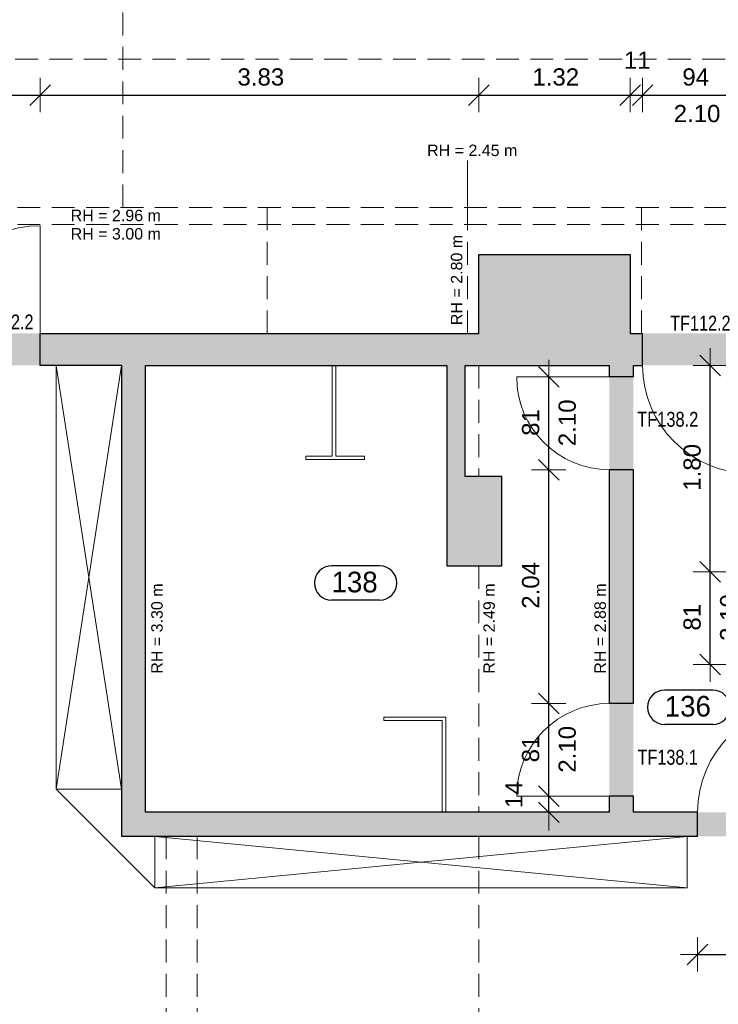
# Model space of a CAD drawing. Header units: metres. Extents: x 306 to 433, y -64 to 7.
# Tile 54 of 93: x 365.4 to 371.51, y -38.33 to -29.74. Entities that reach past the tile are written whole.
import ezdxf

# ---------------------------------------------------------------- set-up
doc = ezdxf.new("R2010")
doc.units = ezdxf.units.M
doc.header["$PDMODE"] = 65
doc.linetypes.add('AUSGEZOGEN', pattern=[0])
doc.linetypes.add('VERDECKT2_S2', pattern=[0.27, 0.2, -0.07])
for name, color, linetype, lineweight in [('Allgemein01', 7, 'AUSGEZOGEN', 13), ('Füllfläche', 7, 'AUSGEZOGEN', 13), ('Maßlinie Allgemein', 7, 'AUSGEZOGEN', 25), ('Möblierung', 7, 'AUSGEZOGEN', 25), ('Text Allgemein', 7, 'AUSGEZOGEN', 25)]:
    doc.layers.add(name, color=color, linetype=linetype, lineweight=lineweight)
doc.styles.add('ARIAL', font='ARIAL.TTF')
doc.dimstyles.new('DIMSTYLE_12', dxfattribs={"dimtxt": 0.15, "dimasz": 0.3, "dimexe": 0, "dimexo": 1e-06, "dimgap": 0.075, "dimtad": 2, "dimdec": 1, "dimlfac": 100, "dimrnd": 0.5, "dimzin": 4, "dimdsep": 46, "dimtxsty": 'ARIAL', "dimblk1": 'ALL_ML_STRICH', "dimblk2": 'ALL_ML_STRICH', "dimsah": 1, "dimcen": 0, "dimse1": 1, "dimse2": 1, "dimclrd": 7, "dimclre": 7, "dimclrt": 7, "dimadec": 0, "dimazin": 0, "dimtfac": 1, "dimtdec": 0, "dimtix": 1, "dimtmove": 2, "dimatfit": 3, "dimfxl": 0, "dimtvp": 1.2, "dimtzin": 0, "dimlwd": 0, "dimlwe": 13, "dimarcsym": 0})
doc.dimstyles.new('DIMSTYLE_13', dxfattribs={"dimtxt": 0.15, "dimasz": 0.3, "dimexe": 0, "dimexo": 1e-06, "dimgap": 0.075, "dimtad": 2, "dimrnd": 0.005, "dimzin": 4, "dimdsep": 46, "dimtxsty": 'ARIAL', "dimblk1": 'ALL_ML_STRICH', "dimblk2": 'ALL_ML_STRICH', "dimsah": 1, "dimcen": 0, "dimse1": 1, "dimse2": 1, "dimclrd": 7, "dimclre": 7, "dimclrt": 7, "dimadec": 0, "dimazin": 0, "dimtfac": 1, "dimtdec": 0, "dimtix": 1, "dimtmove": 2, "dimatfit": 3, "dimfxl": 0, "dimtzin": 0, "dimlwd": 0, "dimlwe": 13, "dimarcsym": 0})
doc.dimstyles.new('DIMSTYLE_6', dxfattribs={"dimtxt": 0.2, "dimasz": 0.3, "dimexe": 0, "dimexo": 1e-06, "dimgap": 0.1, "dimtad": 2, "dimrnd": 0.005, "dimzin": 4, "dimdsep": 46, "dimtxsty": 'ARIAL', "dimblk1": 'ALL_ML_STRICH', "dimblk2": 'ALL_ML_STRICH', "dimsah": 1, "dimcen": 0, "dimse1": 1, "dimse2": 1, "dimclrd": 7, "dimclre": 7, "dimclrt": 7, "dimadec": 0, "dimazin": 0, "dimtfac": 1, "dimtdec": 0, "dimtix": 1, "dimtmove": 2, "dimatfit": 3, "dimfxl": 0, "dimtzin": 0, "dimlwd": 0, "dimlwe": 13, "dimarcsym": 0})
doc.dimstyles.new('DIMSTYLE_7', dxfattribs={"dimtxt": 0.2, "dimasz": 0.3, "dimexe": 0, "dimexo": 1e-06, "dimgap": 0.1, "dimtad": 2, "dimdec": 1, "dimlfac": 100, "dimrnd": 0.5, "dimzin": 4, "dimdsep": 46, "dimtxsty": 'ARIAL', "dimblk1": 'ALL_ML_STRICH', "dimblk2": 'ALL_ML_STRICH', "dimsah": 1, "dimcen": 0, "dimse1": 1, "dimse2": 1, "dimclrd": 7, "dimclre": 7, "dimclrt": 7, "dimadec": 0, "dimazin": 0, "dimtfac": 1, "dimtdec": 0, "dimtix": 1, "dimtmove": 2, "dimatfit": 3, "dimfxl": 0, "dimtvp": 1.2, "dimtzin": 0, "dimlwd": 0, "dimlwe": 13, "dimarcsym": 0})
doc.dimstyles.new('DIMSTYLE_9', dxfattribs={"dimtxt": 0.15, "dimasz": 0.3, "dimexe": 0, "dimexo": 1e-06, "dimgap": 0.075, "dimtad": 2, "dimdec": 1, "dimlfac": 100, "dimrnd": 0.5, "dimzin": 4, "dimdsep": 46, "dimtxsty": 'ARIAL', "dimblk1": 'ALL_ML_STRICH', "dimblk2": 'ALL_ML_STRICH', "dimsah": 1, "dimcen": 0, "dimse1": 1, "dimse2": 1, "dimclrd": 7, "dimclre": 7, "dimclrt": 7, "dimadec": 0, "dimazin": 0, "dimtfac": 1, "dimtdec": 0, "dimtix": 1, "dimtmove": 2, "dimatfit": 3, "dimfxl": 0, "dimtzin": 0, "dimlwd": 0, "dimlwe": 13, "dimarcsym": 0})

# ---------------------------------------------------------------- blocks, each defined once
blk = doc.blocks.new('ALL_ML_STRICH')
at = {"color": 0, "linetype": 'ByBlock', "lineweight": -2}
for p, q in [((-0.3, -0.3), (0.3, 0.3)), ((0, -0.5), (0, 0.5)), ((-1, 0), (0.5, 0))]:
    blk.add_line(p, q, dxfattribs=at)
blk = doc.blocks.new('*D90')
at = {"layer": 'DEFPOINTS', "color": 7, "linetype": 'AUSGEZOGEN', "lineweight": 13}
for p in [(364.5645, -32.7554), (366.2945, -32.7554), (364.5645, -63.2754)]:
    blk.add_point(p, dxfattribs=at)
at = {"layer": 'Maßlinie Allgemein', "color": 7, "linetype": 'AUSGEZOGEN', "lineweight": -2}
blk.add_line((364.5645, -63.2754), (366.2945, -63.2754), dxfattribs=at)
at = {"layer": 'Maßlinie Allgemein', "color": 7, "linetype": 'AUSGEZOGEN', "lineweight": 13, "xscale": 0.3, "yscale": 0.3, "zscale": 0.3, "rotation": 180}
blk.add_blockref('ALL_ML_STRICH', (364.5645, -63.2754), dxfattribs=at)
at = {"layer": 'Maßlinie Allgemein', "color": 7, "linetype": 'AUSGEZOGEN', "lineweight": 13, "xscale": 0.3, "yscale": 0.3, "zscale": 0.3}
blk.add_blockref('ALL_ML_STRICH', (366.2945, -63.2754), dxfattribs=at)
at = {"layer": 'Maßlinie Allgemein', "color": 7, "linetype": 'AUSGEZOGEN', "lineweight": 13, "insert": (365.4439, -63.0919), "char_height": 0.2, "width": 0.8, "attachment_point": 5, "style": 'ARIAL'}
blk.add_mtext('\\A1;{\\A1;{1.73\\H0.132000;\\S^ ;}}', dxfattribs=at)
blk = doc.blocks.new('*D91')
at = {"layer": 'DEFPOINTS', "color": 7, "linetype": 'AUSGEZOGEN', "lineweight": 13}
for p in [(366.2945, -32.7554), (366.5045, -32.7554), (366.2945, -63.2754)]:
    blk.add_point(p, dxfattribs=at)
at = {"layer": 'Maßlinie Allgemein', "color": 7, "linetype": 'AUSGEZOGEN', "lineweight": -2}
blk.add_line((366.2945, -63.2754), (366.5045, -63.2754), dxfattribs=at)
at = {"layer": 'Maßlinie Allgemein', "color": 7, "linetype": 'AUSGEZOGEN', "lineweight": 13, "xscale": 0.3, "yscale": 0.3, "zscale": 0.3, "rotation": 180}
blk.add_blockref('ALL_ML_STRICH', (366.2945, -63.2754), dxfattribs=at)
at = {"layer": 'Maßlinie Allgemein', "color": 7, "linetype": 'AUSGEZOGEN', "lineweight": 13, "xscale": 0.3, "yscale": 0.3, "zscale": 0.3}
blk.add_blockref('ALL_ML_STRICH', (366.5045, -63.2754), dxfattribs=at)
at = {"layer": 'Maßlinie Allgemein', "color": 7, "linetype": 'AUSGEZOGEN', "lineweight": 13, "insert": (366.4097, -62.9454), "char_height": 0.2, "width": 0.8, "attachment_point": 5, "style": 'ARIAL'}
blk.add_mtext('\\A1;{\\A1;{21\\H0.132000;\\S^ ;}}', dxfattribs=at)
blk = doc.blocks.new('*D92')
at = {"layer": 'DEFPOINTS', "color": 7, "linetype": 'AUSGEZOGEN', "lineweight": 13}
for p in [(366.5045, -32.7554), (370.5545, -32.7554), (366.5045, -63.2754)]:
    blk.add_point(p, dxfattribs=at)
at = {"layer": 'Maßlinie Allgemein', "color": 7, "linetype": 'AUSGEZOGEN', "lineweight": -2}
blk.add_line((366.5045, -63.2754), (370.5545, -63.2754), dxfattribs=at)
at = {"layer": 'Maßlinie Allgemein', "color": 7, "linetype": 'AUSGEZOGEN', "lineweight": 13, "xscale": 0.3, "yscale": 0.3, "zscale": 0.3, "rotation": 180}
blk.add_blockref('ALL_ML_STRICH', (366.5045, -63.2754), dxfattribs=at)
at = {"layer": 'Maßlinie Allgemein', "color": 7, "linetype": 'AUSGEZOGEN', "lineweight": 13, "xscale": 0.3, "yscale": 0.3, "zscale": 0.3}
blk.add_blockref('ALL_ML_STRICH', (370.5545, -63.2754), dxfattribs=at)
at = {"layer": 'Maßlinie Allgemein', "color": 7, "linetype": 'AUSGEZOGEN', "lineweight": 13, "insert": (368.5432, -63.092), "char_height": 0.2, "width": 0.8, "attachment_point": 5, "style": 'ARIAL'}
blk.add_mtext('\\A1;{\\A1;{4.05\\H0.132000;\\S^ ;}}', dxfattribs=at)
blk = doc.blocks.new('*D93')
at = {"layer": 'DEFPOINTS', "color": 7, "linetype": 'AUSGEZOGEN', "lineweight": 13}
for p in [(370.5545, -32.7554), (370.7645, -32.7554), (370.5545, -63.2754)]:
    blk.add_point(p, dxfattribs=at)
at = {"layer": 'Maßlinie Allgemein', "color": 7, "linetype": 'AUSGEZOGEN', "lineweight": -2}
blk.add_line((370.5545, -63.2754), (370.7645, -63.2754), dxfattribs=at)
at = {"layer": 'Maßlinie Allgemein', "color": 7, "linetype": 'AUSGEZOGEN', "lineweight": 13, "xscale": 0.3, "yscale": 0.3, "zscale": 0.3, "rotation": 180}
blk.add_blockref('ALL_ML_STRICH', (370.5545, -63.2754), dxfattribs=at)
at = {"layer": 'Maßlinie Allgemein', "color": 7, "linetype": 'AUSGEZOGEN', "lineweight": 13, "xscale": 0.3, "yscale": 0.3, "zscale": 0.3}
blk.add_blockref('ALL_ML_STRICH', (370.7645, -63.2754), dxfattribs=at)
at = {"layer": 'Maßlinie Allgemein', "color": 7, "linetype": 'AUSGEZOGEN', "lineweight": 13, "insert": (370.6697, -62.9454), "char_height": 0.2, "width": 0.8, "attachment_point": 5, "style": 'ARIAL'}
blk.add_mtext('\\A1;{\\A1;{21\\H0.132000;\\S^ ;}}', dxfattribs=at)
blk = doc.blocks.new('*D94')
at = {"layer": 'DEFPOINTS', "color": 7, "linetype": 'AUSGEZOGEN', "lineweight": 13}
for p in [(370.7645, -32.7554), (371.9845, -32.7554), (370.7645, -63.2754)]:
    blk.add_point(p, dxfattribs=at)
at = {"layer": 'Maßlinie Allgemein', "color": 7, "linetype": 'AUSGEZOGEN', "lineweight": -2}
blk.add_line((370.7645, -63.2754), (371.9845, -63.2754), dxfattribs=at)
at = {"layer": 'Maßlinie Allgemein', "color": 7, "linetype": 'AUSGEZOGEN', "lineweight": 13, "xscale": 0.3, "yscale": 0.3, "zscale": 0.3, "rotation": 180}
blk.add_blockref('ALL_ML_STRICH', (370.7645, -63.2754), dxfattribs=at)
at = {"layer": 'Maßlinie Allgemein', "color": 7, "linetype": 'AUSGEZOGEN', "lineweight": 13, "xscale": 0.3, "yscale": 0.3, "zscale": 0.3}
blk.add_blockref('ALL_ML_STRICH', (371.9845, -63.2754), dxfattribs=at)
at = {"layer": 'Maßlinie Allgemein', "color": 7, "linetype": 'AUSGEZOGEN', "lineweight": 13, "insert": (371.3899, -63.0954), "char_height": 0.2, "width": 0.8, "attachment_point": 5, "style": 'ARIAL'}
blk.add_mtext('\\A1;{\\A1;{1.22\\H0.132000;\\S^ ;}}', dxfattribs=at)
blk = doc.blocks.new('*D121')
at = {"layer": 'DEFPOINTS', "color": 7, "linetype": 'AUSGEZOGEN', "lineweight": 13}
for p in [(381.8445, -23.0754), (350.7345, -37.1054), (350.7345, -62.3754)]:
    blk.add_point(p, dxfattribs=at)
at = {"layer": 'Maßlinie Allgemein', "color": 7, "linetype": 'AUSGEZOGEN', "lineweight": -2}
blk.add_line((350.7345, -62.3754), (381.8445, -62.3754), dxfattribs=at)
at = {"layer": 'Maßlinie Allgemein', "color": 7, "linetype": 'AUSGEZOGEN', "lineweight": 13, "xscale": 0.3, "yscale": 0.3, "zscale": 0.3, "rotation": 180}
blk.add_blockref('ALL_ML_STRICH', (350.7345, -62.3754), dxfattribs=at)
at = {"layer": 'Maßlinie Allgemein', "color": 7, "linetype": 'AUSGEZOGEN', "lineweight": 13, "xscale": 0.3, "yscale": 0.3, "zscale": 0.3}
blk.add_blockref('ALL_ML_STRICH', (381.8445, -62.3754), dxfattribs=at)
at = {"layer": 'Maßlinie Allgemein', "color": 7, "linetype": 'AUSGEZOGEN', "lineweight": 13, "insert": (366.3155, -62.1919), "char_height": 0.2, "width": 1, "attachment_point": 5, "style": 'ARIAL'}
blk.add_mtext('\\A1;{\\A1;{31.11\\H0.132000;\\S^ ;}}', dxfattribs=at)
blk = doc.blocks.new('*D144')
at = {"layer": 'DEFPOINTS', "color": 7, "linetype": 'AUSGEZOGEN', "lineweight": 13}
for p in [(377.2545, -36.8654), (357.8545, -44.1454), (414.0445, -44.1454)]:
    blk.add_point(p, dxfattribs=at)
at = {"layer": 'Maßlinie Allgemein', "color": 7, "linetype": 'AUSGEZOGEN', "lineweight": -2}
blk.add_line((414.0445, -44.1454), (414.0445, -36.8654), dxfattribs=at)
at = {"layer": 'Maßlinie Allgemein', "color": 7, "linetype": 'AUSGEZOGEN', "lineweight": 13, "xscale": 0.3, "yscale": 0.3, "zscale": 0.3}
for p, rotation in [((414.0445, -36.8654), 90), ((414.0445, -44.1454), 270)]:
    blk.add_blockref('ALL_ML_STRICH', p, dxfattribs=dict(at, rotation=rotation))
at = {"layer": 'Maßlinie Allgemein', "color": 7, "linetype": 'AUSGEZOGEN', "lineweight": 13, "insert": (413.8611, -40.4912), "char_height": 0.2, "width": 0.8, "attachment_point": 5, "rotation": 90, "style": 'ARIAL'}
blk.add_mtext('\\A1;{\\A1;{7.28\\H0.132000;\\S^ ;}}', dxfattribs=at)
blk = doc.blocks.new('*D165')
at = {"layer": 'DEFPOINTS', "color": 7, "linetype": 'AUSGEZOGEN', "lineweight": 13}
for p in [(390.9645, -25.3654), (358.1345, -46.3054), (413.1445, -46.3054)]:
    blk.add_point(p, dxfattribs=at)
at = {"layer": 'Maßlinie Allgemein', "color": 7, "linetype": 'AUSGEZOGEN', "lineweight": -2}
blk.add_line((413.1445, -46.3054), (413.1445, -25.3654), dxfattribs=at)
at = {"layer": 'Maßlinie Allgemein', "color": 7, "linetype": 'AUSGEZOGEN', "lineweight": 13, "xscale": 0.3, "yscale": 0.3, "zscale": 0.3}
for p, rotation in [((413.1445, -25.3654), 90), ((413.1445, -46.3054), 270)]:
    blk.add_blockref('ALL_ML_STRICH', p, dxfattribs=dict(at, rotation=rotation))
at = {"layer": 'Maßlinie Allgemein', "color": 7, "linetype": 'AUSGEZOGEN', "lineweight": 13, "insert": (412.9611, -35.8282), "char_height": 0.2, "width": 1, "attachment_point": 5, "rotation": 90, "style": 'ARIAL'}
blk.add_mtext('\\A1;{\\A1;{20.94\\H0.132000;\\S^ ;}}', dxfattribs=at)
blk = doc.blocks.new('*D277')
at = {"layer": 'DEFPOINTS', "color": 7, "linetype": 'AUSGEZOGEN', "lineweight": 13}
for p in [(371.3245, -36.8654), (372.2645, -36.8654), (371.3245, -37.8954)]:
    blk.add_point(p, dxfattribs=at)
at = {"layer": 'Maßlinie Allgemein', "color": 7, "linetype": 'AUSGEZOGEN', "lineweight": -2}
blk.add_line((371.3245, -37.8954), (372.2645, -37.8954), dxfattribs=at)
at = {"layer": 'Maßlinie Allgemein', "color": 7, "linetype": 'AUSGEZOGEN', "lineweight": 13, "xscale": 0.3, "yscale": 0.3, "zscale": 0.3, "rotation": 180}
blk.add_blockref('ALL_ML_STRICH', (371.3245, -37.8954), dxfattribs=at)
at = {"layer": 'Maßlinie Allgemein', "color": 7, "linetype": 'AUSGEZOGEN', "lineweight": 13, "xscale": 0.3, "yscale": 0.3, "zscale": 0.3}
blk.add_blockref('ALL_ML_STRICH', (372.2645, -37.8954), dxfattribs=at)
at = {"layer": 'Maßlinie Allgemein', "color": 7, "linetype": 'AUSGEZOGEN', "lineweight": 13, "insert": (371.788, -37.7378), "char_height": 0.15, "width": 0.6, "attachment_point": 5, "style": 'ARIAL'}
blk.add_mtext('\\A1;{\\A1;{94\\H0.099000;\\S^ ;}}', dxfattribs=at)
at = {"layer": 'Maßlinie Allgemein', "color": 7, "linetype": 'AUSGEZOGEN', "lineweight": 13, "insert": (371.5956, -37.9811), "char_height": 0.15, "width": 0.0075, "attachment_point": 1, "line_spacing_factor": 0.60241, "style": 'ARIAL'}
blk.add_mtext('\\A1;{2.10\\H0.099000;\\S^ ;}', dxfattribs=at)
blk = doc.blocks.new('*D281')
at = {"layer": 'DEFPOINTS', "color": 7, "linetype": 'AUSGEZOGEN', "lineweight": 13}
for p in [(371.9845, -34.5554), (371.4345, -35.3654), (371.9845, -35.3654)]:
    blk.add_point(p, dxfattribs=at)
at = {"layer": 'Maßlinie Allgemein', "color": 7, "linetype": 'AUSGEZOGEN', "lineweight": -2}
blk.add_line((371.4345, -35.3654), (371.4345, -34.5554), dxfattribs=at)
at = {"layer": 'Maßlinie Allgemein', "color": 7, "linetype": 'AUSGEZOGEN', "lineweight": 13, "xscale": 0.3, "yscale": 0.3, "zscale": 0.3}
for p, rotation in [((371.4345, -34.5554), 90), ((371.4345, -35.3654), 270)]:
    blk.add_blockref('ALL_ML_STRICH', p, dxfattribs=dict(at, rotation=rotation))
at = {"layer": 'Maßlinie Allgemein', "color": 7, "linetype": 'AUSGEZOGEN', "lineweight": 13, "insert": (371.5202, -35.1593), "char_height": 0.15, "width": 0.0075, "attachment_point": 1, "rotation": 90, "line_spacing_factor": 0.60241, "style": 'ARIAL'}
blk.add_mtext('\\A1;{2.10\\H0.099000;\\S^ ;}', dxfattribs=at)
at = {"layer": 'Maßlinie Allgemein', "color": 7, "linetype": 'AUSGEZOGEN', "lineweight": 13, "insert": (371.2769, -34.9527), "char_height": 0.15, "width": 0.6, "attachment_point": 5, "rotation": 90, "style": 'ARIAL'}
blk.add_mtext('\\A1;{\\A1;{81\\H0.099000;\\S^ ;}}', dxfattribs=at)
blk = doc.blocks.new('*D282')
at = {"layer": 'DEFPOINTS', "color": 7, "linetype": 'AUSGEZOGEN', "lineweight": 13}
for p in [(371.9845, -32.7554), (371.4345, -34.5554), (371.9845, -34.5554)]:
    blk.add_point(p, dxfattribs=at)
at = {"layer": 'Maßlinie Allgemein', "color": 7, "linetype": 'AUSGEZOGEN', "lineweight": -2}
blk.add_line((371.4345, -34.5554), (371.4345, -32.7554), dxfattribs=at)
at = {"layer": 'Maßlinie Allgemein', "color": 7, "linetype": 'AUSGEZOGEN', "lineweight": 13, "xscale": 0.3, "yscale": 0.3, "zscale": 0.3}
for p, rotation in [((371.4345, -32.7554), 90), ((371.4345, -34.5554), 270)]:
    blk.add_blockref('ALL_ML_STRICH', p, dxfattribs=dict(at, rotation=rotation))
at = {"layer": 'Maßlinie Allgemein', "color": 7, "linetype": 'AUSGEZOGEN', "lineweight": 13, "insert": (371.2769, -33.6443), "char_height": 0.15, "width": 0.6, "attachment_point": 5, "rotation": 90, "style": 'ARIAL'}
blk.add_mtext('\\A1;{\\A1;{1.80\\H0.099000;\\S^ ;}}', dxfattribs=at)
blk = doc.blocks.new('*D283')
at = {"layer": 'DEFPOINTS', "color": 7, "linetype": 'AUSGEZOGEN', "lineweight": 13}
for p in [(370.7645, -36.5154), (370.0245, -36.6554), (370.7645, -36.6554)]:
    blk.add_point(p, dxfattribs=at)
at = {"layer": 'Maßlinie Allgemein', "color": 7, "linetype": 'AUSGEZOGEN', "lineweight": -2}
blk.add_line((370.0245, -36.6554), (370.0245, -36.5154), dxfattribs=at)
at = {"layer": 'Maßlinie Allgemein', "color": 7, "linetype": 'AUSGEZOGEN', "lineweight": 13, "xscale": 0.3, "yscale": 0.3, "zscale": 0.3}
for p, rotation in [((370.0245, -36.6554), 270), ((370.0245, -36.5154), 90)]:
    blk.add_blockref('ALL_ML_STRICH', p, dxfattribs=dict(at, rotation=rotation))
at = {"layer": 'Maßlinie Allgemein', "color": 7, "linetype": 'AUSGEZOGEN', "lineweight": 13, "insert": (369.7195, -36.5019), "char_height": 0.15, "width": 0.6, "attachment_point": 5, "rotation": 90, "style": 'ARIAL'}
blk.add_mtext('\\A1;{\\A1;{14\\H0.099000;\\S^ ;}}', dxfattribs=at)
blk = doc.blocks.new('*D284')
at = {"layer": 'DEFPOINTS', "color": 7, "linetype": 'AUSGEZOGEN', "lineweight": 13}
for p in [(370.7645, -35.7054), (370.0245, -36.5154), (370.7645, -36.5154)]:
    blk.add_point(p, dxfattribs=at)
at = {"layer": 'Maßlinie Allgemein', "color": 7, "linetype": 'AUSGEZOGEN', "lineweight": -2}
blk.add_line((370.0245, -36.5154), (370.0245, -35.7054), dxfattribs=at)
at = {"layer": 'Maßlinie Allgemein', "color": 7, "linetype": 'AUSGEZOGEN', "lineweight": 13, "xscale": 0.3, "yscale": 0.3, "zscale": 0.3}
for p, rotation in [((370.0245, -35.7054), 90), ((370.0245, -36.5154), 270)]:
    blk.add_blockref('ALL_ML_STRICH', p, dxfattribs=dict(at, rotation=rotation))
at = {"layer": 'Maßlinie Allgemein', "color": 7, "linetype": 'AUSGEZOGEN', "lineweight": 13, "insert": (370.1102, -36.3093), "char_height": 0.15, "width": 0.0075, "attachment_point": 1, "rotation": 90, "line_spacing_factor": 0.60241, "style": 'ARIAL'}
blk.add_mtext('\\A1;{2.10\\H0.099000;\\S^ ;}', dxfattribs=at)
at = {"layer": 'Maßlinie Allgemein', "color": 7, "linetype": 'AUSGEZOGEN', "lineweight": 13, "insert": (369.8669, -36.1027), "char_height": 0.15, "width": 0.6, "attachment_point": 5, "rotation": 90, "style": 'ARIAL'}
blk.add_mtext('\\A1;{\\A1;{81\\H0.099000;\\S^ ;}}', dxfattribs=at)
blk = doc.blocks.new('*D285')
at = {"layer": 'DEFPOINTS', "color": 7, "linetype": 'AUSGEZOGEN', "lineweight": 13}
for p in [(370.7645, -33.6654), (370.0245, -35.7054), (370.7645, -35.7054)]:
    blk.add_point(p, dxfattribs=at)
at = {"layer": 'Maßlinie Allgemein', "color": 7, "linetype": 'AUSGEZOGEN', "lineweight": -2}
blk.add_line((370.0245, -35.7054), (370.0245, -33.6654), dxfattribs=at)
at = {"layer": 'Maßlinie Allgemein', "color": 7, "linetype": 'AUSGEZOGEN', "lineweight": 13, "xscale": 0.3, "yscale": 0.3, "zscale": 0.3}
for p, rotation in [((370.0245, -33.6654), 90), ((370.0245, -35.7054), 270)]:
    blk.add_blockref('ALL_ML_STRICH', p, dxfattribs=dict(at, rotation=rotation))
at = {"layer": 'Maßlinie Allgemein', "color": 7, "linetype": 'AUSGEZOGEN', "lineweight": 13, "insert": (369.8669, -34.6743), "char_height": 0.15, "width": 0.6, "attachment_point": 5, "rotation": 90, "style": 'ARIAL'}
blk.add_mtext('\\A1;{\\A1;{2.04\\H0.099000;\\S^ ;}}', dxfattribs=at)
blk = doc.blocks.new('*D286')
at = {"layer": 'DEFPOINTS', "color": 7, "linetype": 'AUSGEZOGEN', "lineweight": 13}
for p in [(370.7645, -32.8554), (370.0245, -33.6654), (370.7645, -33.6654)]:
    blk.add_point(p, dxfattribs=at)
at = {"layer": 'Maßlinie Allgemein', "color": 7, "linetype": 'AUSGEZOGEN', "lineweight": -2}
blk.add_line((370.0245, -33.6654), (370.0245, -32.8554), dxfattribs=at)
at = {"layer": 'Maßlinie Allgemein', "color": 7, "linetype": 'AUSGEZOGEN', "lineweight": 13, "xscale": 0.3, "yscale": 0.3, "zscale": 0.3}
for p, rotation in [((370.0245, -32.8554), 90), ((370.0245, -33.6654), 270)]:
    blk.add_blockref('ALL_ML_STRICH', p, dxfattribs=dict(at, rotation=rotation))
at = {"layer": 'Maßlinie Allgemein', "color": 7, "linetype": 'AUSGEZOGEN', "lineweight": 13, "insert": (370.1102, -33.4593), "char_height": 0.15, "width": 0.0075, "attachment_point": 1, "rotation": 90, "line_spacing_factor": 0.60241, "style": 'ARIAL'}
blk.add_mtext('\\A1;{2.10\\H0.099000;\\S^ ;}', dxfattribs=at)
at = {"layer": 'Maßlinie Allgemein', "color": 7, "linetype": 'AUSGEZOGEN', "lineweight": 13, "insert": (369.8669, -33.2527), "char_height": 0.15, "width": 0.6, "attachment_point": 5, "rotation": 90, "style": 'ARIAL'}
blk.add_mtext('\\A1;{\\A1;{81\\H0.099000;\\S^ ;}}', dxfattribs=at)
blk = doc.blocks.new('*D304')
at = {"layer": 'DEFPOINTS', "color": 7, "linetype": 'AUSGEZOGEN', "lineweight": 13}
for p in [(364.6445, -30.3954), (364.6445, -32.4754), (365.5845, -32.4754)]:
    blk.add_point(p, dxfattribs=at)
at = {"layer": 'Maßlinie Allgemein', "color": 7, "linetype": 'AUSGEZOGEN', "lineweight": -2}
blk.add_line((364.6445, -30.3954), (365.5845, -30.3954), dxfattribs=at)
at = {"layer": 'Maßlinie Allgemein', "color": 7, "linetype": 'AUSGEZOGEN', "lineweight": 13, "xscale": 0.3, "yscale": 0.3, "zscale": 0.3, "rotation": 180}
blk.add_blockref('ALL_ML_STRICH', (364.6445, -30.3954), dxfattribs=at)
at = {"layer": 'Maßlinie Allgemein', "color": 7, "linetype": 'AUSGEZOGEN', "lineweight": 13, "xscale": 0.3, "yscale": 0.3, "zscale": 0.3}
blk.add_blockref('ALL_ML_STRICH', (365.5845, -30.3954), dxfattribs=at)
at = {"layer": 'Maßlinie Allgemein', "color": 7, "linetype": 'AUSGEZOGEN', "lineweight": 13, "insert": (365.108, -30.2378), "char_height": 0.15, "width": 0.6, "attachment_point": 5, "style": 'ARIAL'}
blk.add_mtext('\\A1;{\\A1;{94\\H0.099000;\\S^ ;}}', dxfattribs=at)
at = {"layer": 'Maßlinie Allgemein', "color": 7, "linetype": 'AUSGEZOGEN', "lineweight": 13, "insert": (364.9156, -30.4811), "char_height": 0.15, "width": 0.0075, "attachment_point": 1, "line_spacing_factor": 0.60241, "style": 'ARIAL'}
blk.add_mtext('\\A1;{2.10\\H0.099000;\\S^ ;}', dxfattribs=at)
blk = doc.blocks.new('*D305')
at = {"layer": 'DEFPOINTS', "color": 7, "linetype": 'AUSGEZOGEN', "lineweight": 13}
for p in [(365.5845, -30.3954), (365.5845, -32.4754), (369.4144, -32.4754)]:
    blk.add_point(p, dxfattribs=at)
at = {"layer": 'Maßlinie Allgemein', "color": 7, "linetype": 'AUSGEZOGEN', "lineweight": -2}
blk.add_line((365.5845, -30.3954), (369.4144, -30.3954), dxfattribs=at)
at = {"layer": 'Maßlinie Allgemein', "color": 7, "linetype": 'AUSGEZOGEN', "lineweight": 13, "xscale": 0.3, "yscale": 0.3, "zscale": 0.3, "rotation": 180}
blk.add_blockref('ALL_ML_STRICH', (365.5845, -30.3954), dxfattribs=at)
at = {"layer": 'Maßlinie Allgemein', "color": 7, "linetype": 'AUSGEZOGEN', "lineweight": 13, "xscale": 0.3, "yscale": 0.3, "zscale": 0.3}
blk.add_blockref('ALL_ML_STRICH', (369.4144, -30.3954), dxfattribs=at)
at = {"layer": 'Maßlinie Allgemein', "color": 7, "linetype": 'AUSGEZOGEN', "lineweight": 13, "insert": (367.5103, -30.2377), "char_height": 0.15, "width": 0.6, "attachment_point": 5, "style": 'ARIAL'}
blk.add_mtext('\\A1;{\\A1;{3.83\\H0.099000;\\S^ ;}}', dxfattribs=at)
blk = doc.blocks.new('*D306')
at = {"layer": 'DEFPOINTS', "color": 7, "linetype": 'AUSGEZOGEN', "lineweight": 13}
for p in [(369.4144, -30.3954), (369.4144, -32.4754), (370.7345, -32.4754)]:
    blk.add_point(p, dxfattribs=at)
at = {"layer": 'Maßlinie Allgemein', "color": 7, "linetype": 'AUSGEZOGEN', "lineweight": -2}
blk.add_line((369.4144, -30.3954), (370.7345, -30.3954), dxfattribs=at)
at = {"layer": 'Maßlinie Allgemein', "color": 7, "linetype": 'AUSGEZOGEN', "lineweight": 13, "xscale": 0.3, "yscale": 0.3, "zscale": 0.3, "rotation": 180}
blk.add_blockref('ALL_ML_STRICH', (369.4144, -30.3954), dxfattribs=at)
at = {"layer": 'Maßlinie Allgemein', "color": 7, "linetype": 'AUSGEZOGEN', "lineweight": 13, "xscale": 0.3, "yscale": 0.3, "zscale": 0.3}
blk.add_blockref('ALL_ML_STRICH', (370.7345, -30.3954), dxfattribs=at)
at = {"layer": 'Maßlinie Allgemein', "color": 7, "linetype": 'AUSGEZOGEN', "lineweight": 13, "insert": (370.086, -30.2377), "char_height": 0.15, "width": 0.6, "attachment_point": 5, "style": 'ARIAL'}
blk.add_mtext('\\A1;{\\A1;{1.32\\H0.099000;\\S^ ;}}', dxfattribs=at)
blk = doc.blocks.new('*D307')
at = {"layer": 'DEFPOINTS', "color": 7, "linetype": 'AUSGEZOGEN', "lineweight": 13}
for p in [(370.7345, -30.3954), (370.7345, -32.4754), (370.8445, -32.4754)]:
    blk.add_point(p, dxfattribs=at)
at = {"layer": 'Maßlinie Allgemein', "color": 7, "linetype": 'AUSGEZOGEN', "lineweight": -2}
blk.add_line((370.7345, -30.3954), (370.8445, -30.3954), dxfattribs=at)
at = {"layer": 'Maßlinie Allgemein', "color": 7, "linetype": 'AUSGEZOGEN', "lineweight": 13, "xscale": 0.3, "yscale": 0.3, "zscale": 0.3}
blk.add_blockref('ALL_ML_STRICH', (370.8445, -30.3954), dxfattribs=at)
at = {"layer": 'Maßlinie Allgemein', "color": 7, "linetype": 'AUSGEZOGEN', "lineweight": 13, "xscale": 0.3, "yscale": 0.3, "zscale": 0.3, "rotation": 180}
blk.add_blockref('ALL_ML_STRICH', (370.7345, -30.3954), dxfattribs=at)
at = {"layer": 'Maßlinie Allgemein', "color": 7, "linetype": 'AUSGEZOGEN', "lineweight": 13, "insert": (370.7972, -30.0904), "char_height": 0.15, "width": 0.6, "attachment_point": 5, "style": 'ARIAL'}
blk.add_mtext('\\A1;{\\A1;{11\\H0.099000;\\S^ ;}}', dxfattribs=at)
blk = doc.blocks.new('*D308')
at = {"layer": 'DEFPOINTS', "color": 7, "linetype": 'AUSGEZOGEN', "lineweight": 13}
for p in [(370.8445, -30.3954), (370.8445, -32.4754), (371.7845, -32.4754)]:
    blk.add_point(p, dxfattribs=at)
at = {"layer": 'Maßlinie Allgemein', "color": 7, "linetype": 'AUSGEZOGEN', "lineweight": -2}
blk.add_line((370.8445, -30.3954), (371.7845, -30.3954), dxfattribs=at)
at = {"layer": 'Maßlinie Allgemein', "color": 7, "linetype": 'AUSGEZOGEN', "lineweight": 13, "xscale": 0.3, "yscale": 0.3, "zscale": 0.3, "rotation": 180}
blk.add_blockref('ALL_ML_STRICH', (370.8445, -30.3954), dxfattribs=at)
at = {"layer": 'Maßlinie Allgemein', "color": 7, "linetype": 'AUSGEZOGEN', "lineweight": 13, "xscale": 0.3, "yscale": 0.3, "zscale": 0.3}
blk.add_blockref('ALL_ML_STRICH', (371.7845, -30.3954), dxfattribs=at)
at = {"layer": 'Maßlinie Allgemein', "color": 7, "linetype": 'AUSGEZOGEN', "lineweight": 13, "insert": (371.308, -30.2378), "char_height": 0.15, "width": 0.6, "attachment_point": 5, "style": 'ARIAL'}
blk.add_mtext('\\A1;{\\A1;{94\\H0.099000;\\S^ ;}}', dxfattribs=at)
at = {"layer": 'Maßlinie Allgemein', "color": 7, "linetype": 'AUSGEZOGEN', "lineweight": 13, "insert": (371.1156, -30.4811), "char_height": 0.15, "width": 0.0075, "attachment_point": 1, "line_spacing_factor": 0.60241, "style": 'ARIAL'}
blk.add_mtext('\\A1;{2.10\\H0.099000;\\S^ ;}', dxfattribs=at)

msp = doc.modelspace()

# ---------------------------------------------------------------- hatches: boundary and pattern name
at = {"layer": 'Füllfläche', "linetype": 'AUSGEZOGEN', "lineweight": 25}
for color, points in [(254, [(370.7345, -31.7854), (369.4145, -31.7854), (369.4145, -32.4754), (365.5845, -32.4754), (365.5845, -32.7554), (366.2945, -32.7554), (366.2945, -36.8654), (371.3245, -36.8654), (371.3245, -36.6554), (370.7645, -36.6554), (370.7645, -36.5154), (370.5545, -36.5154), (370.5545, -36.6554), (366.5045, -36.6554), (366.5045, -32.7554), (369.1345, -32.7554), (369.1345, -34.5054), (369.6145, -34.5054), (369.6145, -33.7254), (369.2945, -33.7254), (369.2945, -32.7554), (370.5545, -32.7554), (370.5545, -32.8554), (370.7645, -32.8554), (370.7645, -32.7554), (370.8445, -32.7554), (370.8445, -32.4754), (370.7345, -32.4754)]), (30, [(364.6445, -32.7554), (365.5845, -32.7554), (365.5845, -32.4754), (364.6445, -32.4754)]), (30, [(370.8445, -32.7554), (371.7845, -32.7554), (371.7845, -32.4754), (370.8445, -32.4754)]), (30, [(370.5545, -33.6654), (370.7645, -33.6654), (370.7645, -32.8554), (370.5545, -32.8554)]), (254, [(370.5545, -35.7054), (370.7645, -35.7054), (370.7645, -33.6654), (370.5545, -33.6654)]), (30, [(370.5545, -36.5154), (370.7645, -36.5154), (370.7645, -35.7054), (370.5545, -35.7054)]), (30, [(371.3245, -36.8654), (372.2645, -36.8654), (372.2645, -36.6554), (371.3245, -36.6554)])]:
    msp.add_hatch(color=color, dxfattribs=at).paths.add_polyline_path(points)

# ---------------------------------------------------------------- linework, layer by layer
at = {"layer": 'Allgemein01', "color": 7, "linetype": 'VERDECKT2_S2', "lineweight": 13}
for p, q in [((366.3045, -31.3754), (366.3045, 0.6246)), ((373.9645, -30.0804), (358.5244, -30.0804)), ((374.2845, -31.3754), (358.5244, -31.3754)), ((367.5645, -31.3754), (367.5645, -32.4754)), ((369.3145, -31.3754), (369.3145, -32.4754)), ((370.8345, -31.3754), (370.8345, -32.4754)), ((374.2845, -31.5254), (358.5244, -31.5254)), ((369.4145, -32.7554), (369.4145, -33.7254)), ((369.4145, -34.5054), (369.4145, -36.6554)), ((366.6845, -36.8654), (366.6845, -44.3354)), ((366.9545, -36.8654), (366.9545, -44.3354)), ((369.4145, -36.8654), (369.4145, -43.9284))]:
    msp.add_line(p, q, dxfattribs=at)
at = {"layer": 'Allgemein01', "color": 7, "linetype": 'AUSGEZOGEN', "lineweight": 18}
msp.add_line((365.5845, -32.4754), (365.5845, -31.5354), dxfattribs=at)
at = {"layer": 'Allgemein01', "color": 7, "linetype": 'AUSGEZOGEN', "lineweight": 25}
for p, q in [((369.4145, -31.7854), (370.7345, -31.7854)), ((369.4145, -32.4754), (369.4145, -31.7854)), ((370.7345, -31.7854), (370.7345, -32.4754)), ((365.5845, -32.7554), (365.5845, -32.4754)), ((365.5845, -32.4754), (369.4144, -32.4754)), ((370.7345, -32.4754), (370.8445, -32.4754)), ((370.8445, -32.7554), (370.8445, -32.4754)), ((366.2945, -32.7554), (365.5845, -32.7554)), ((366.2945, -32.7554), (366.2945, -36.8654)), ((366.5045, -32.7554), (369.1345, -32.7554)), ((366.5045, -36.6554), (366.5045, -32.7554)), ((369.1345, -32.7554), (369.1345, -34.5054)), ((369.2945, -33.7254), (369.2945, -32.7554)), ((369.2945, -32.7554), (370.5545, -32.7554)), ((370.5545, -32.8554), (370.5545, -32.7554)), ((370.7645, -32.8554), (370.7645, -32.7554)), ((370.7645, -32.7554), (370.8445, -32.7554)), ((370.7645, -32.8554), (370.5545, -32.8554)), ((370.7645, -33.6654), (370.5545, -33.6654)), ((370.5545, -35.7054), (370.5545, -33.6654)), ((370.7645, -35.7054), (370.7645, -33.6654)), ((369.6145, -33.7254), (369.2945, -33.7254)), ((369.6145, -34.5054), (369.6145, -33.7254)), ((368.5476, -34.5038), (368.128, -34.5038)), ((369.1345, -34.5054), (369.6145, -34.5054)), ((368.5476, -34.8038), (368.128, -34.8038)), ((371.4572, -35.5882), (371.0376, -35.5882)), ((370.7645, -35.7054), (370.5545, -35.7054)), ((371.4572, -35.8882), (371.0376, -35.8882)), ((370.7645, -36.5154), (370.5545, -36.5154)), ((370.5545, -36.6554), (370.5545, -36.5154)), ((370.7645, -36.6554), (370.7645, -36.5154)), ((370.5545, -36.6554), (366.5045, -36.6554)), ((371.3245, -36.6554), (370.7645, -36.6554)), ((371.3245, -36.8654), (371.3245, -36.6554)), ((371.3245, -36.8654), (366.2945, -36.8654))]:
    msp.add_line(p, q, dxfattribs=at)
at = {"layer": 'Allgemein01', "color": 7, "linetype": 'AUSGEZOGEN', "lineweight": 18}
msp.add_arc((365.5845, -32.4754), 0.94, 90, 180, dxfattribs=at)
at = {"layer": 'Allgemein01', "color": 7, "linetype": 'AUSGEZOGEN', "lineweight": 25}
for centre, start, end in [((368.128, -34.6538), 90, 270), ((368.5476, -34.6538), 270, 90), ((371.0376, -35.7382), 90, 270), ((371.4572, -35.7382), 270, 90)]:
    msp.add_arc(centre, 0.15, start, end, dxfattribs=at)
at = {"layer": 'Möblierung', "color": 7, "linetype": 'AUSGEZOGEN', "lineweight": 13}
for p, q in [((365.7218, -36.4527), (365.7218, -32.7554)), ((365.7218, -32.7554), (366.2945, -36.4527)), ((365.7218, -36.4527), (366.2945, -32.7554)), ((368.1345, -32.7554), (368.1345, -33.5454)), ((368.1645, -32.7554), (368.1645, -33.5454)), ((367.9045, -33.5454), (367.9045, -33.5754)), ((367.9045, -33.5454), (368.1345, -33.5454)), ((367.9045, -33.5754), (368.4145, -33.5754)), ((368.1645, -33.5454), (368.4145, -33.5454)), ((368.4145, -33.5454), (368.4145, -33.5754)), ((368.5845, -35.8554), (368.5845, -35.8254)), ((368.5845, -35.8254), (369.1245, -35.8254)), ((369.1245, -35.8254), (369.1245, -36.6554)), ((369.0945, -35.8554), (368.5845, -35.8554)), ((369.0945, -36.6554), (369.0945, -35.8554)), ((366.5845, -37.3154), (365.7218, -36.4527)), ((365.7218, -36.4527), (366.2945, -36.4527)), ((366.5845, -37.3154), (366.5845, -36.8654)), ((366.5845, -36.8654), (371.2345, -37.3154)), ((371.2345, -36.8654), (366.5845, -37.3154)), ((371.2345, -36.8654), (371.2345, -37.3154)), ((371.2345, -37.3154), (366.5845, -37.3154))]:
    msp.add_line(p, q, dxfattribs=at)
at = {"layer": 'Möblierung', "color": 7, "linetype": 'AUSGEZOGEN', "lineweight": 18}
for p, q in [((370.5545, -32.8554), (369.7445, -32.8554)), ((370.5545, -36.5154), (369.7445, -36.5154))]:
    msp.add_line(p, q, dxfattribs=at)
for centre, radius, start, end in [((371.7845, -32.7554), 0.94, 180, 270), ((370.5545, -32.8554), 0.81, 180, 270), ((370.5545, -36.5154), 0.81, 90, 180), ((372.2645, -36.6554), 0.94, 90, 180)]:
    msp.add_arc(centre, radius, start, end, dxfattribs=at)
at = {"layer": 'Text Allgemein', "color": 7, "linetype": 'AUSGEZOGEN', "lineweight": 13}
msp.add_line((369.3145, -30.9654), (369.3145, -31.4454), dxfattribs=at)

# ---------------------------------------------------------------- texts
at = {"layer": 'Allgemein01', "color": 7, "linetype": 'AUSGEZOGEN', "lineweight": 25, "char_height": 0.18, "width": 0.506059, "attachment_point": 7, "style": 'ARIAL'}
for s, insert in [('\\W0.96;138', (368.128, -34.7378)), ('\\W0.96;136', (371.0376, -35.8222))]:
    msp.add_mtext(s, dxfattribs=dict(at, insert=insert))
at = {"layer": 'Text Allgemein', "color": 7, "linetype": 'AUSGEZOGEN', "lineweight": 25, "style": 'ARIAL'}
for s, insert, char_height, width, attachment_point in [('\\W1.00;RH = 2.45 m', (368.9622, -30.9288), 0.1, 0.84007, 7), ('\\W1.00;RH = 2.96 m', (365.8495, -31.4971), 0.1, 0.84007, 7), ('\\W1.00;RH = 3.00 m', (365.8495, -31.6571), 0.1, 0.84007, 7), ('\\W0.78;TV112.2', (365.2575, -32.3754), 0.13, 0.601815, 5), ('\\W0.78;TF112.2', (371.3485, -32.3854), 0.13, 0.593077, 5), ('\\W0.79;TF138.2', (371.0636, -33.2257), 0.13, 0.593812, 5), ('\\W0.78;TF138.1', (371.0636, -36.1757), 0.13, 0.593077, 5)]:
    msp.add_mtext(s, dxfattribs=dict(at, insert=insert, char_height=char_height, width=width, attachment_point=attachment_point))
at = {"layer": 'Text Allgemein', "color": 7, "linetype": 'AUSGEZOGEN', "lineweight": 25, "char_height": 0.1, "width": 0.84007, "attachment_point": 7, "rotation": 90, "style": 'ARIAL'}
for s, insert in [('\\W1.00;RH = 2.80 m', (369.2714, -32.4034)), ('\\W1.00;RH = 3.30 m', (366.6548, -35.4455)), ('\\W1.00;RH = 2.49 m', (369.5548, -35.4455)), ('\\W1.00;RH = 2.88 m', (370.5248, -35.4455))]:
    msp.add_mtext(s, dxfattribs=dict(at, insert=insert))

# ---------------------------------------------------------------- dimensions: what is measured, and where the dimension line sits
at = {"layer": 'Maßlinie Allgemein', "color": 7, "linetype": 'AUSGEZOGEN', "lineweight": 13}
for base, p1, p2, dimstyle, picture, middle in [((381.8445, -62.3754), (350.7345, -37.1054), (381.8445, -23.0754), 'DIMSTYLE_6', '*D121', (366.3155, -62.1919)), ((370.8445, -30.3954), (370.7345, -32.4754), (370.8445, -32.4754), 'DIMSTYLE_12', '*D307', (370.7972, -30.0904)), ((369.4144, -30.3954), (365.5845, -32.4754), (369.4144, -32.4754), 'DIMSTYLE_13', '*D305', (367.5103, -30.2377)), ((370.7345, -30.3954), (369.4144, -32.4754), (370.7345, -32.4754), 'DIMSTYLE_13', '*D306', (370.086, -30.2377)), ((366.2945, -63.2754), (364.5645, -32.7554), (366.2945, -32.7554), 'DIMSTYLE_6', '*D90', (365.4439, -63.0919)), ((366.5045, -63.2754), (366.2945, -32.7554), (366.5045, -32.7554), 'DIMSTYLE_7', '*D91', (366.4097, -62.9454)), ((370.5545, -63.2754), (366.5045, -32.7554), (370.5545, -32.7554), 'DIMSTYLE_6', '*D92', (368.5432, -63.092)), ((370.7645, -63.2754), (370.5545, -32.7554), (370.7645, -32.7554), 'DIMSTYLE_7', '*D93', (370.6697, -62.9454)), ((371.9845, -63.2754), (370.7645, -32.7554), (371.9845, -32.7554), 'DIMSTYLE_6', '*D94', (371.3899, -63.0954))]:
    dim = msp.add_linear_dim(base=base, p1=p1, p2=p2, dimstyle=dimstyle, override={"dimpost": '<>', "dimclrd": 7, "dimclre": 7, "dimclrt": 7, "dimlwd": 0, "dimlwe": 13}, dxfattribs=at)
    dim.commit()
    dim.dimension.update_dxf_attribs({"geometry": picture, "text_midpoint": middle, "dimtype": 160})
for base, p1, p2, dimstyle, picture, middle in [((413.1445, -25.3654), (358.1345, -46.3054), (390.9645, -25.3654), 'DIMSTYLE_6', '*D165', (412.9611, -35.8282)), ((371.4345, -32.7554), (371.9845, -34.5554), (371.9845, -32.7554), 'DIMSTYLE_13', '*D282', (371.2769, -33.6443)), ((370.0245, -33.6654), (370.7645, -35.7054), (370.7645, -33.6654), 'DIMSTYLE_13', '*D285', (369.8669, -34.6743)), ((370.0245, -36.5154), (370.7645, -36.6554), (370.7645, -36.5154), 'DIMSTYLE_12', '*D283', (369.7195, -36.5019)), ((414.0445, -36.8654), (357.8545, -44.1454), (377.2545, -36.8654), 'DIMSTYLE_6', '*D144', (413.8611, -40.4912))]:
    dim = msp.add_linear_dim(base=base, p1=p1, p2=p2, angle=90, dimstyle=dimstyle, override={"dimpost": '<>', "dimclrd": 7, "dimclre": 7, "dimclrt": 7, "dimlwd": 0, "dimlwe": 13}, dxfattribs=at)
    dim.commit()
    dim.dimension.update_dxf_attribs({"geometry": picture, "text_midpoint": middle, "dimtype": 160})
for base, p1, p2, picture, middle in [((365.5845, -30.3954), (364.6445, -32.4754), (365.5845, -32.4754), '*D304', (365.108, -30.2378)), ((371.7845, -30.3954), (370.8445, -32.4754), (371.7845, -32.4754), '*D308', (371.308, -30.2378)), ((372.2645, -37.8954), (371.3245, -36.8654), (372.2645, -36.8654), '*D277', (371.788, -37.7378))]:
    dim = msp.add_linear_dim(base=base, p1=p1, p2=p2, text='<>\\X\\A1;{2.10\\H0.099000;\\S^ ;}', dimstyle='DIMSTYLE_9', override={"dimpost": '<>', "dimclrd": 7, "dimclre": 7, "dimclrt": 7, "dimlwd": 0, "dimlwe": 13}, dxfattribs=at)
    dim.commit()
    dim.dimension.update_dxf_attribs({"geometry": picture, "text_midpoint": middle, "dimtype": 160})
for base, p1, p2, picture, middle in [((370.0245, -32.8554), (370.7645, -33.6654), (370.7645, -32.8554), '*D286', (369.8669, -33.2527)), ((371.4345, -34.5554), (371.9845, -35.3654), (371.9845, -34.5554), '*D281', (371.2769, -34.9527)), ((370.0245, -35.7054), (370.7645, -36.5154), (370.7645, -35.7054), '*D284', (369.8669, -36.1027))]:
    dim = msp.add_linear_dim(base=base, p1=p1, p2=p2, angle=90, text='<>\\X\\A1;{2.10\\H0.099000;\\S^ ;}', dimstyle='DIMSTYLE_9', override={"dimpost": '<>', "dimclrd": 7, "dimclre": 7, "dimclrt": 7, "dimlwd": 0, "dimlwe": 13}, dxfattribs=at)
    dim.commit()
    dim.dimension.update_dxf_attribs({"geometry": picture, "text_midpoint": middle, "dimtype": 160})

doc.saveas('drawing.dxf')
